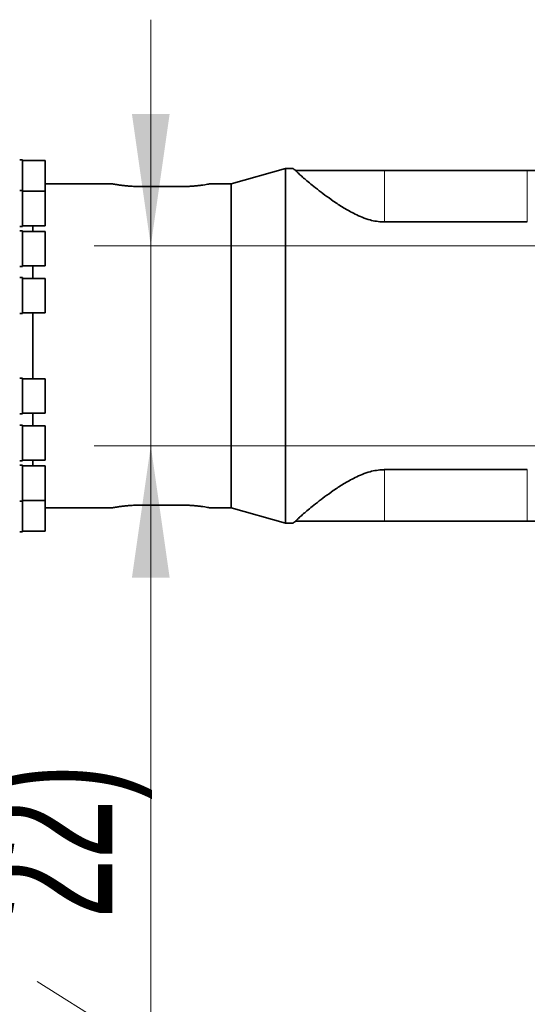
# Model space of a CAD drawing. Header units: millimetres. Extents: x 0 to 11920, y 0 to 8400.
# Tile 77 of 121: x 4782 to 5051, y 7007 to 7529. Entities that reach past the tile are written whole.
import ezdxf

# ---------------------------------------------------------------- set-up
doc = ezdxf.new("R2010")
doc.units = ezdxf.units.MM
doc.header["$LTSCALE"] = 20
doc.styles.add('SLDTEXTSTYLE0', font='TXT', dxfattribs={"width": 0.605})
doc.dimstyles.new('SLDDIMSTYLE2', dxfattribs={"dimtxt": 70, "dimasz": 70, "dimexe": 0, "dimexo": 0.0625, "dimgap": 17.5, "dimtad": 1, "dimdec": 1, "dimrnd": 1e-09, "dimzin": 12, "dimdsep": 46, "dimtxsty": 'SLDTEXTSTYLE0', "dimsah": 1, "dimcen": 0.09, "dimadec": 0, "dimazin": 3, "dimtfac": 1, "dimtmove": 0, "dimatfit": 0, "dimfxl": 1, "dimfrac": 2, "dimtolj": 1, "dimtzin": 12, "dimarcsym": 0})

# ---------------------------------------------------------------- blocks, each defined once
blk = doc.blocks.new('SW_SYMBOL_HOLE_DEPTH')
at = {"color": 0, "linetype": 'Continuous', "lineweight": 18}
for p, q in [((0, 17500), (16000, 17500)), ((8000, 17500), (8000, 1500)), ((2000, 11100), (8000, 1500)), ((14000, 11100), (8000, 1500))]:
    blk.add_line(p, q, dxfattribs=at)
blk = doc.blocks.new('_D_83')
at = {"color": 7, "linetype": 'Continuous', "lineweight": 0}
for p, q in [((4851.83, 7409.12), (4851.83, 7529.12)), ((5477.07, 7409.12), (4821.83, 7409.12)), ((4851.83, 7409.12), (4851.83, 7303.12)), ((5491.75, 7303.12), (4821.83, 7303.12)), ((4851.83, 7303.12), (4851.83, 6421.16))]:
    blk.add_line(p, q, dxfattribs=at)
at = {"color": 7, "linetype": 'Continuous', "lineweight": 18}
for points in [[(4851.83, 7409.12), (4861.83, 7479.12), (4841.83, 7479.12)], [(4851.83, 7303.12), (4841.83, 7233.12), (4861.83, 7233.12)]]:
    blk.add_solid(points, dxfattribs=at)
at = {"color": 7, "linetype": 'Continuous', "lineweight": 18, "xscale": 0.0045117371, "yscale": 0.0045117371, "zscale": 0.0045117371, "rotation": 90}
blk.add_blockref('SW_SYMBOL_HOLE_DEPTH', (4841.72, 6955.68), dxfattribs=at)
at = {"color": 7, "linetype": 'Continuous', "lineweight": 18, "char_height": 70, "attachment_point": 1, "rotation": 90, "style": 'SLDTEXTSTYLE0'}
for s, insert in [('22)', (4761.4, 7052.37)), ('(4x M12', (4761.4, 6607.82)), ('106', (4761.4, 6421.16))]:
    blk.add_mtext(s, dxfattribs=dict(at, insert=insert))

msp = doc.modelspace()

# ---------------------------------------------------------------- linework, layer by layer
at = {"color": 7, "linetype": 'Continuous', "lineweight": 35}
for p, q in [((4783.862642, 7454.815977), (4782.362642, 7454.815977)), ((4783.862642, 7454.815977), (4783.862642, 7438.447359)), ((4795.862642, 7454.450977), (4783.862642, 7454.450977)), ((4795.862642, 7438.082359), (4795.862642, 7454.450977)), ((4923.20971, 7450.115361), (4894.362642, 7442.115361)), ((4927.211643, 7450.115361), (4923.20971, 7450.115361)), ((4923.20971, 7450.115361), (4923.20971, 7262.115361)), ((4928.638129, 7449.123389), (4928.649759, 7449.115361)), ((4928.649759, 7449.115361), (4975.766724, 7449.115361)), ((4975.766724, 7449.115361), (5051.362642, 7449.115361)), ((5051.362642, 7449.115361), (5085.913168, 7449.115361)), ((4783.862642, 7438.447359), (4782.362642, 7438.447359)), ((4783.862642, 7438.447359), (4783.862642, 7419.447359)), ((4795.862642, 7438.082359), (4783.862642, 7438.082359)), ((4831.049482, 7442.115361), (4795.862642, 7442.115361)), ((4795.862642, 7419.812359), (4795.862642, 7438.082359)), ((4847.362642, 7440.559358), (4867.362642, 7440.559358)), ((4894.362642, 7442.115361), (4883.675801, 7442.115361)), ((4894.362642, 7442.115361), (4894.362642, 7270.115361)), ((4975.766724, 7421.802739), (5051.362642, 7421.802739)), ((4782.362642, 7419.447359), (4783.862642, 7419.447359)), ((4783.862642, 7417.115361), (4782.362642, 7417.115361)), ((4783.862642, 7419.812359), (4795.862642, 7419.812359)), ((4783.862642, 7417.115361), (4783.862642, 7398.115361)), ((4795.862642, 7416.750361), (4783.862642, 7416.750361)), ((4789.35344, 7419.812359), (4789.35344, 7416.750361)), ((4795.862642, 7398.480361), (4795.862642, 7416.750361)), ((4782.362642, 7398.115361), (4783.862642, 7398.115361)), ((4783.862642, 7398.480361), (4795.862642, 7398.480361)), ((4789.35344, 7398.480361), (4789.35344, 7391.908722)), ((4783.862642, 7392.273722), (4782.362642, 7392.273722)), ((4783.862642, 7392.273722), (4783.862642, 7373.273722)), ((4795.862642, 7391.908722), (4783.862642, 7391.908722)), ((4795.862642, 7373.638722), (4795.862642, 7391.908722)), ((4782.362642, 7373.273722), (4783.862642, 7373.273722)), ((4783.862642, 7373.638722), (4795.862642, 7373.638722)), ((4789.35344, 7373.638722), (4789.35344, 7338.591999)), ((4783.862642, 7338.956999), (4782.362642, 7338.956999)), ((4783.862642, 7338.956999), (4783.862642, 7319.956999)), ((4795.862642, 7338.591999), (4783.862642, 7338.591999)), ((4795.862642, 7320.321999), (4795.862642, 7338.591999)), ((4782.362642, 7319.956999), (4783.862642, 7319.956999)), ((4783.862642, 7320.321999), (4795.862642, 7320.321999)), ((4789.35344, 7320.321999), (4789.35344, 7313.750361)), ((4783.862642, 7314.115361), (4782.362642, 7314.115361)), ((4783.862642, 7314.115361), (4783.862642, 7295.115361)), ((4795.862642, 7313.750361), (4783.862642, 7313.750361)), ((4795.862642, 7295.480361), (4795.862642, 7313.750361)), ((4782.362642, 7295.115361), (4783.862642, 7295.115361)), ((4783.862642, 7292.783362), (4782.362642, 7292.783362)), ((4783.862642, 7295.480361), (4795.862642, 7295.480361)), ((4783.862642, 7292.783362), (4783.862642, 7273.783362)), ((4795.862642, 7292.418362), (4783.862642, 7292.418362)), ((4789.35344, 7295.480361), (4789.35344, 7292.418362)), ((4795.862642, 7274.148362), (4795.862642, 7292.418362)), ((4975.766724, 7290.427982), (5051.362642, 7290.427982)), ((4782.362642, 7273.783362), (4783.862642, 7273.783362)), ((4783.862642, 7274.148362), (4795.862642, 7274.148362)), ((4783.862642, 7273.783362), (4783.862642, 7257.414744)), ((4795.862642, 7257.779744), (4795.862642, 7274.148362)), ((4847.362642, 7271.671363), (4867.362642, 7271.671363)), ((4795.862642, 7270.115361), (4831.049482, 7270.115361)), ((4883.675801, 7270.115361), (4894.362642, 7270.115361)), ((4894.362642, 7270.115361), (4923.20971, 7262.115361)), ((4923.20971, 7262.115361), (4927.211643, 7262.115361)), ((4928.638129, 7263.107332), (4928.649759, 7263.115361)), ((4928.649759, 7263.115361), (4975.766724, 7263.115361)), ((4975.766724, 7263.115361), (5051.362642, 7263.115361)), ((5051.362642, 7263.115361), (5085.913168, 7263.115361)), ((4782.362642, 7257.414744), (4783.862642, 7257.414744)), ((4783.862642, 7257.779744), (4795.862642, 7257.779744))]:
    msp.add_line(p, q, dxfattribs=at)
at = {"color": 8, "linetype": 'Continuous', "lineweight": 18}
for p, q in [((4975.766724, 7421.802739), (4975.766724, 7449.115361)), ((5051.362642, 7421.802739), (5051.362642, 7449.115361)), ((4975.766724, 7290.427982), (4975.766724, 7263.115361)), ((5051.362642, 7290.427982), (5051.362642, 7263.115361))]:
    msp.add_line(p, q, dxfattribs=at)
at = {"color": 7, "linetype": 'Continuous', "lineweight": 35}
for points, knots in [([(4927.211643, 7450.114377), (4927.243853, 7450.091891), (4927.307554, 7450.047421), (4927.791086, 7449.709914), (4928.355129, 7449.319349), (4928.638129, 7449.123389)], [0, 0, 0, 0, 0.3375802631, 0.667640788, 1, 1, 1, 1]), ([(4928.649759, 7449.115361), (4929.062886, 7448.661767), (4929.797629, 7447.855055), (4931.721987, 7446.0842), (4933.908044, 7444.178939), (4936.672643, 7441.879275), (4940.035486, 7439.186386), (4944.03387, 7436.139562), (4948.648029, 7432.841238), (4953.900855, 7429.355363), (4959.11291, 7426.407862), (4963.880207, 7424.233474), (4967.681858, 7422.914122), (4971.388119, 7422.094864), (4974.013309, 7421.820412), (4975.475766, 7421.805672), (4975.766724, 7421.802739)], [0, 0, 0, 0, 0.0987802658, 0.1756800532, 0.2527882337, 0.3297402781, 0.4185159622, 0.5075072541, 0.5963106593, 0.6942369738, 0.7920353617, 0.8478940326, 0.903654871, 0.9465379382, 0.9893636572, 1, 1, 1, 1]), ([(4831.049482, 7442.105265), (4831.047601, 7442.105603), (4831.042956, 7442.106437), (4831.551481, 7442.011368), (4832.481228, 7441.84533), (4833.844544, 7441.619427), (4835.568999, 7441.363909), (4837.649089, 7441.101225), (4840.001369, 7440.864258), (4842.592967, 7440.679686), (4845.07373, 7440.57547), (4846.687603, 7440.56411), (4847.362642, 7440.559358)], [0, 0, 0, 0, 0.0702440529, 0.1734101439, 0.2795320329, 0.3834427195, 0.4902574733, 0.5961227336, 0.7050161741, 0.811509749, 0.9211596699, 1, 1, 1, 1]), ([(4867.362642, 7440.559358), (4868.263313, 7440.567688), (4870.090985, 7440.584591), (4872.742466, 7440.716793), (4875.264085, 7440.913054), (4877.548909, 7441.156565), (4879.57503, 7441.422616), (4881.245415, 7441.677577), (4882.545776, 7441.89805), (4883.365858, 7442.046872), (4883.745802, 7442.118421), (4883.69042, 7442.108013), (4883.675801, 7442.105265)], [0, 0, 0, 0, 0.1051256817, 0.2133246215, 0.3184459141, 0.4265598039, 0.532691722, 0.6418804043, 0.7482628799, 0.8578287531, 0.9624726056, 1, 1, 1, 1]), ([(4928.649759, 7263.115361), (4929.062886, 7263.568954), (4929.797629, 7264.375666), (4931.721987, 7266.146521), (4933.908044, 7268.051783), (4936.672643, 7270.351446), (4940.035486, 7273.044335), (4944.03387, 7276.091159), (4948.648029, 7279.389483), (4953.900855, 7282.875358), (4959.11291, 7285.822859), (4963.880207, 7287.997247), (4967.681858, 7289.316599), (4971.388119, 7290.135857), (4974.013309, 7290.410309), (4975.475766, 7290.425049), (4975.766724, 7290.427982)], [0, 0, 0, 0, 0.0987802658, 0.1756800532, 0.2527882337, 0.3297402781, 0.4185159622, 0.5075072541, 0.5963106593, 0.6942369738, 0.7920353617, 0.8478940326, 0.903654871, 0.9465379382, 0.9893636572, 1, 1, 1, 1]), ([(4831.049482, 7270.125456), (4831.047601, 7270.125118), (4831.042956, 7270.124284), (4831.551481, 7270.219353), (4832.481228, 7270.385391), (4833.844544, 7270.611294), (4835.568999, 7270.866813), (4837.649089, 7271.129497), (4840.001369, 7271.366464), (4842.592967, 7271.551035), (4845.07373, 7271.655252), (4846.687603, 7271.666611), (4847.362642, 7271.671363)], [0, 0, 0, 0, 0.0702440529, 0.1734101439, 0.2795320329, 0.3834427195, 0.4902574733, 0.5961227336, 0.7050161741, 0.811509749, 0.9211596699, 1, 1, 1, 1]), ([(4867.362642, 7271.671363), (4868.263313, 7271.663033), (4870.090985, 7271.646131), (4872.742466, 7271.513929), (4875.264085, 7271.317667), (4877.548909, 7271.074156), (4879.57503, 7270.808105), (4881.245415, 7270.553144), (4882.545776, 7270.332672), (4883.365858, 7270.183849), (4883.745802, 7270.1123), (4883.69042, 7270.122709), (4883.675801, 7270.125456)], [0, 0, 0, 0, 0.1051256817, 0.2133246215, 0.3184459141, 0.4265598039, 0.532691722, 0.6418804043, 0.7482628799, 0.8578287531, 0.9624726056, 1, 1, 1, 1]), ([(4927.211643, 7262.116345), (4927.243853, 7262.13883), (4927.307554, 7262.183301), (4927.791086, 7262.520807), (4928.355129, 7262.911372), (4928.638129, 7263.107332)], [0, 0, 0, 0, 0.3375802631, 0.667640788, 1, 1, 1, 1])]:
    msp.add_open_spline(points, degree=3, knots=knots, dxfattribs=at)

# ---------------------------------------------------------------- dimensions: what is measured, and where the dimension line sits
at = {"color": 7, "linetype": 'Continuous', "lineweight": 18}
dim = msp.add_linear_dim(base=(4851.833527, 7303.115361), p1=(5481.07332, 7409.115361), p2=(5495.753346, 7303.115361), angle=90, text='<> (4x M12{\\fGDT;x}22)', dimstyle='SLDDIMSTYLE2', dxfattribs=at)
dim.commit()
dim.dimension.update_dxf_attribs({"geometry": '_D_83', "text_midpoint": (4851.833527, 6806.228096), "dimtype": 160})

doc.saveas('drawing.dxf')
